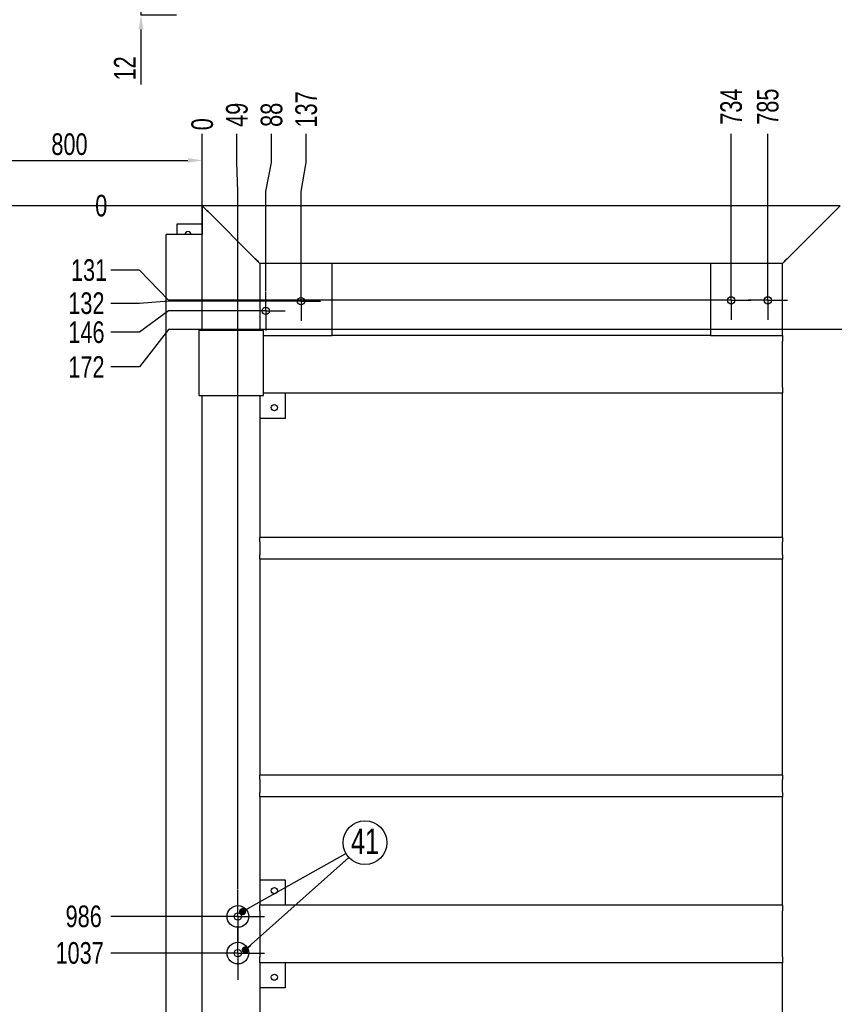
# Model space of a CAD drawing. Header units: millimetres. Extents: x 0 to 841, y 0 to 594.
# Tile 8 of 13: x 383 to 496, y 209 to 346. Entities that reach past the tile are written whole.
import ezdxf

# ---------------------------------------------------------------- set-up
doc = ezdxf.new("R2010")
doc.units = ezdxf.units.MM
doc.header["$PDSIZE"] = -1
doc.linetypes.add('CENTERX2', pattern=[20.32, 12.7, -2.54, 2.54, -2.54])
for name, color, linetype in [('COTES', 1, 'Continuous'), ('NOTES', 6, 'Continuous'), ('TRAIT-MIXTES', 3, 'CENTERX2')]:
    doc.layers.add(name, color=color, linetype=linetype)
doc.layers.add('TRAIT-FORT', color=4, linetype='Continuous', lineweight=25)
doc.styles.add('SLDTEXTSTYLE0', font='TXT', dxfattribs={"width": 0.75})
doc.dimstyles.new('SLDDIMSTYLE3', dxfattribs={"dimtxt": 3, "dimasz": 2, "dimexe": 0, "dimexo": 0.0625, "dimgap": 0.75, "dimtad": 1, "dimdec": 0, "dimlfac": 10, "dimrnd": 1e-09, "dimzin": 12, "dimdsep": 46, "dimtxsty": 'SLDTEXTSTYLE0', "dimsah": 1, "dimcen": 0.09, "dimadec": 0, "dimazin": 3, "dimtfac": 1, "dimtdec": 0, "dimtofl": 0, "dimtmove": 0, "dimatfit": 3, "dimfxl": 1, "dimfrac": 2, "dimtolj": 1, "dimtzin": 12, "dimarcsym": 0})
doc.dimstyles.new('SLDDIMSTYLE4', dxfattribs={"dimtxt": 3, "dimasz": 0.333333, "dimexe": 0, "dimexo": 0.0625, "dimgap": 0.75, "dimtad": 0, "dimtih": 1, "dimtoh": 1, "dimdec": 0, "dimlfac": 10, "dimrnd": 1e-09, "dimdsep": 46, "dimtxsty": 'SLDTEXTSTYLE0', "dimblk1": 'ORIGIN', "dimblk2": 'ORIGIN', "dimsah": 1, "dimcen": 0.09, "dimadec": 0, "dimazin": 2, "dimtfac": 1, "dimtdec": 0, "dimtofl": 0, "dimtmove": 0, "dimatfit": 3, "dimldrblk": 'ORIGIN', "dimfxl": 1, "dimfrac": 2, "dimtolj": 1, "dimtzin": 12, "dimarcsym": 0})
doc.dimstyles.new('SLDDIMSTYLE5', dxfattribs={"dimtxt": 3, "dimasz": 2, "dimexe": 0, "dimexo": 0.0625, "dimgap": 0.75, "dimtad": 0, "dimtih": 1, "dimtoh": 1, "dimdec": 0, "dimlfac": 10, "dimrnd": 1e-09, "dimzin": 12, "dimdsep": 46, "dimtxsty": 'SLDTEXTSTYLE0', "dimsah": 1, "dimcen": 0.09, "dimadec": 0, "dimazin": 3, "dimtfac": 1, "dimtdec": 0, "dimtofl": 0, "dimtmove": 0, "dimatfit": 3, "dimfxl": 1, "dimfrac": 2, "dimtolj": 1, "dimtzin": 12, "dimarcsym": 0})
doc.dimstyles.new('SLDDIMSTYLE6', dxfattribs={"dimtxt": 0.18, "dimasz": 1, "dimexe": 0, "dimexo": 0.0625, "dimgap": 0, "dimtad": 0, "dimtih": 1, "dimtoh": 1, "dimdec": 0, "dimrnd": 1e-09, "dimzin": 0, "dimdsep": 46, "dimtxsty": 'Standard', "dimblk1": 'DOT', "dimblk2": 'DOT', "dimsah": 1, "dimcen": 0.09, "dimadec": 0, "dimazin": 0, "dimtfac": 1, "dimtdec": 0, "dimtofl": 0, "dimtmove": 0, "dimatfit": 3, "dimldrblk": 'DOT', "dimfxl": 1, "dimfrac": 2, "dimtolj": 1, "dimtzin": 0, "dimarcsym": 0})
doc.dimstyles.new('SLDDIMSTYLE7', dxfattribs={"dimtxt": 3, "dimasz": 2, "dimexe": 0, "dimexo": 0.0625, "dimgap": 0.75, "dimtad": 1, "dimdec": 0, "dimlfac": 10, "dimrnd": 1e-09, "dimzin": 12, "dimdsep": 46, "dimtxsty": 'SLDTEXTSTYLE0', "dimsah": 1, "dimcen": 0.09, "dimadec": 0, "dimazin": 3, "dimtfac": 1, "dimtdec": 0, "dimtmove": 0, "dimatfit": 0, "dimfxl": 1, "dimfrac": 2, "dimtolj": 1, "dimtzin": 12, "dimarcsym": 0})

# ---------------------------------------------------------------- blocks, each defined once
blk = doc.blocks.new('_D_54')
at = {"layer": 'COTES', "color": 0, "lineweight": -2, "transparency": 16777216}
for p, q in [((408.56, 320.19), (379.78, 320.19)), ((379.78, 318.19), (379.78, 308.14)), ((379.76, 306.14), (379.78, 306.14))]:
    blk.add_line(p, q, dxfattribs=at)
at = {"layer": 'COTES', "color": 0, "transparency": 16777216}
for points in [[(379.45, 318.19), (380.11, 318.19), (379.78, 320.19)], [(379.45, 308.14), (380.11, 308.14), (379.78, 306.14)]]:
    blk.add_solid(points, dxfattribs=at)
at = {"layer": 'Defpoints', "color": 0, "transparency": 16777216}
for p in [(408.63, 320.19), (379.7, 306.14), (379.78, 306.14)]:
    blk.add_point(p, dxfattribs=at)
at = {"layer": 'COTES', "color": 0, "transparency": 16777216, "insert": (376.03, 313.16), "char_height": 3, "attachment_point": 2, "rotation": 90, "style": 'SLDTEXTSTYLE0'}
blk.add_mtext('\\A1;140.4', dxfattribs=at)
blk = doc.blocks.new('_D_55')
at = {"layer": 'COTES', "color": 0, "lineweight": -2, "transparency": 16777216}
for p, q in [((371.78, 290.06), (371.78, 326.49)), ((373.78, 326.49), (406.63, 326.49)), ((408.63, 316.25), (408.63, 326.49))]:
    blk.add_line(p, q, dxfattribs=at)
at = {"layer": 'COTES', "color": 0, "transparency": 16777216}
for points in [[(373.78, 326.82), (373.78, 326.16), (371.78, 326.49)], [(406.63, 326.82), (406.63, 326.16), (408.63, 326.49)]]:
    blk.add_solid(points, dxfattribs=at)
at = {"layer": 'Defpoints', "color": 0, "transparency": 16777216}
for p in [(408.63, 326.49), (408.63, 316.19), (371.78, 289.99)]:
    blk.add_point(p, dxfattribs=at)
at = {"layer": 'COTES', "color": 0, "transparency": 16777216, "insert": (390.2, 330.24), "char_height": 3, "attachment_point": 2, "style": 'SLDTEXTSTYLE0'}
blk.add_mtext('\\A1;800', dxfattribs=at)
blk = doc.blocks.new('_D_56')
at = {"layer": 'COTES', "color": 0, "lineweight": -2, "transparency": 16777216}
blk.add_line((497.06, 320.19), (395.92, 320.19), dxfattribs=at)
at = {"layer": 'Defpoints', "color": 0, "transparency": 16777216}
for p in [(395.92, 320.19), (497.13, 320.19), (497.13, 320.19)]:
    blk.add_point(p, dxfattribs=at)
at = {"layer": 'COTES', "color": 0, "transparency": 16777216, "insert": (394.61, 320.19), "char_height": 3, "attachment_point": 5, "style": 'SLDTEXTSTYLE0'}
blk.add_mtext('\\A1;0', dxfattribs=at)
blk = doc.blocks.new('_Origin')
at = {"color": 0, "linetype": 'ByBlock', "lineweight": -2}
blk.add_line((0, 0), (-1, 0), dxfattribs=at)
blk.add_circle((0, 0), 0.5, dxfattribs=at)
blk = doc.blocks.new('_D_57')
at = {"layer": 'COTES', "color": 0, "lineweight": -2, "transparency": 16777216}
for p, q in [((399.92, 311.26), (395.92, 311.26)), ((403.92, 307.08), (399.92, 311.26)), ((479.18, 307.08), (403.92, 307.08))]:
    blk.add_line(p, q, dxfattribs=at)
at = {"layer": 'Defpoints', "color": 0, "transparency": 16777216}
for p in [(497.13, 320.19), (395.92, 311.26), (479.24, 307.08)]:
    blk.add_point(p, dxfattribs=at)
at = {"layer": 'COTES', "color": 0, "transparency": 16777216, "insert": (392.92, 311.26), "char_height": 3, "attachment_point": 5, "style": 'SLDTEXTSTYLE0'}
blk.add_mtext('\\A1;131', dxfattribs=at)
blk = doc.blocks.new('_D_58')
at = {"layer": 'COTES', "color": 0, "lineweight": -2, "transparency": 16777216}
for p, q in [((399.92, 306.66), (395.92, 306.66)), ((403.92, 306.96), (399.92, 306.66)), ((419.56, 306.96), (403.92, 306.96))]:
    blk.add_line(p, q, dxfattribs=at)
at = {"layer": 'Defpoints', "color": 0, "transparency": 16777216}
for p in [(497.13, 320.19), (395.92, 306.66), (419.62, 306.96)]:
    blk.add_point(p, dxfattribs=at)
at = {"layer": 'COTES', "color": 0, "transparency": 16777216, "insert": (392.55, 306.66), "char_height": 3, "attachment_point": 5, "style": 'SLDTEXTSTYLE0'}
blk.add_mtext('\\A1;132', dxfattribs=at)
blk = doc.blocks.new('_D_59')
at = {"layer": 'COTES', "color": 0, "lineweight": -2, "transparency": 16777216}
for p, q in [((403.92, 305.61), (399.92, 302.64)), ((414.65, 305.61), (403.92, 305.61)), ((399.92, 302.64), (395.92, 302.64))]:
    blk.add_line(p, q, dxfattribs=at)
at = {"layer": 'Defpoints', "color": 0, "transparency": 16777216}
for p in [(497.13, 320.19), (414.72, 305.61), (395.92, 302.64)]:
    blk.add_point(p, dxfattribs=at)
at = {"layer": 'COTES', "color": 0, "transparency": 16777216, "insert": (392.55, 302.64), "char_height": 3, "attachment_point": 5, "style": 'SLDTEXTSTYLE0'}
blk.add_mtext('\\A1;146', dxfattribs=at)
blk = doc.blocks.new('_D_60')
at = {"layer": 'COTES', "color": 0, "lineweight": -2, "transparency": 16777216}
for p, q in [((403.92, 303.02), (399.92, 297.83)), ((498.36, 303.02), (403.92, 303.02)), ((399.92, 297.83), (395.92, 297.83))]:
    blk.add_line(p, q, dxfattribs=at)
at = {"layer": 'Defpoints', "color": 0, "transparency": 16777216}
for p in [(497.13, 320.19), (498.43, 303.02), (395.92, 297.83)]:
    blk.add_point(p, dxfattribs=at)
at = {"layer": 'COTES', "color": 0, "transparency": 16777216, "insert": (392.55, 297.83), "char_height": 3, "attachment_point": 5, "style": 'SLDTEXTSTYLE0'}
blk.add_mtext('\\A1;172', dxfattribs=at)
blk = doc.blocks.new('_D_61')
at = {"layer": 'COTES', "color": 0, "lineweight": -2, "transparency": 16777216}
blk.add_line((409.81, 221.61), (395.92, 221.61), dxfattribs=at)
at = {"layer": 'Defpoints', "color": 0, "transparency": 16777216}
for p in [(497.13, 320.19), (395.92, 221.61), (409.87, 221.61)]:
    blk.add_point(p, dxfattribs=at)
at = {"layer": 'COTES', "color": 0, "transparency": 16777216, "insert": (392.17, 221.61), "char_height": 3, "attachment_point": 5, "style": 'SLDTEXTSTYLE0'}
blk.add_mtext('\\A1;986', dxfattribs=at)
blk = doc.blocks.new('_D_62')
at = {"layer": 'COTES', "color": 0, "lineweight": -2, "transparency": 16777216}
blk.add_line((409.81, 216.53), (395.92, 216.53), dxfattribs=at)
at = {"layer": 'Defpoints', "color": 0, "transparency": 16777216}
for p in [(497.13, 320.19), (395.92, 216.53), (409.87, 216.53)]:
    blk.add_point(p, dxfattribs=at)
at = {"layer": 'COTES', "color": 0, "transparency": 16777216, "insert": (391.61, 216.53), "char_height": 3, "attachment_point": 5, "style": 'SLDTEXTSTYLE0'}
blk.add_mtext('\\A1;1037', dxfattribs=at)
blk = doc.blocks.new('_D_63')
at = {"layer": 'COTES', "color": 0, "lineweight": -2, "transparency": 16777216}
blk.add_line((409.81, 159.38), (395.92, 159.38), dxfattribs=at)
at = {"layer": 'Defpoints', "color": 0, "transparency": 16777216}
for p in [(497.13, 320.19), (395.92, 159.38), (409.87, 159.38)]:
    blk.add_point(p, dxfattribs=at)
at = {"layer": 'COTES', "color": 0, "transparency": 16777216, "insert": (391.61, 159.38), "char_height": 3, "attachment_point": 5, "style": 'SLDTEXTSTYLE0'}
blk.add_mtext('\\A1;1608', dxfattribs=at)
blk = doc.blocks.new('_D_64')
at = {"layer": 'COTES', "color": 0, "lineweight": -2, "transparency": 16777216}
blk.add_line((409.81, 154.3), (395.92, 154.3), dxfattribs=at)
at = {"layer": 'Defpoints', "color": 0, "transparency": 16777216}
for p in [(497.13, 320.19), (395.92, 154.3), (409.87, 154.3)]:
    blk.add_point(p, dxfattribs=at)
at = {"layer": 'COTES', "color": 0, "transparency": 16777216, "insert": (391.42, 154.3), "char_height": 3, "attachment_point": 5, "style": 'SLDTEXTSTYLE0'}
blk.add_mtext('\\A1;1659', dxfattribs=at)
blk = doc.blocks.new('_D_65')
at = {"layer": 'COTES', "color": 0, "lineweight": -2, "transparency": 16777216}
for p, q in [((399.92, 147.61), (395.92, 147.61)), ((403.92, 137.36), (399.92, 147.61)), ((501.34, 137.36), (403.92, 137.36))]:
    blk.add_line(p, q, dxfattribs=at)
at = {"layer": 'Defpoints', "color": 0, "transparency": 16777216}
for p in [(497.13, 320.19), (395.92, 147.61), (501.4, 137.36)]:
    blk.add_point(p, dxfattribs=at)
at = {"layer": 'COTES', "color": 0, "transparency": 16777216, "insert": (391.42, 147.61), "char_height": 3, "attachment_point": 5, "style": 'SLDTEXTSTYLE0'}
blk.add_mtext('\\A1;1828', dxfattribs=at)
blk = doc.blocks.new('_D_66')
at = {"layer": 'COTES', "color": 0, "lineweight": -2, "transparency": 16777216}
for p, q in [((399.92, 141.86), (395.92, 141.86)), ((403.92, 137.61), (399.92, 141.86)), ((414.66, 137.61), (403.92, 137.61))]:
    blk.add_line(p, q, dxfattribs=at)
at = {"layer": 'Defpoints', "color": 0, "transparency": 16777216}
for p in [(497.13, 320.19), (395.92, 141.86), (414.72, 137.61)]:
    blk.add_point(p, dxfattribs=at)
at = {"layer": 'COTES', "color": 0, "transparency": 16777216, "insert": (391.42, 141.86), "char_height": 3, "attachment_point": 5, "style": 'SLDTEXTSTYLE0'}
blk.add_mtext('\\A1;1826', dxfattribs=at)
blk = doc.blocks.new('_D_67')
at = {"layer": 'COTES', "color": 0, "lineweight": -2, "transparency": 16777216}
for p, q in [((403.92, 136.24), (399.92, 134.46)), ((419.54, 136.24), (403.92, 136.24)), ((399.92, 134.46), (395.92, 134.46))]:
    blk.add_line(p, q, dxfattribs=at)
at = {"layer": 'Defpoints', "color": 0, "transparency": 16777216}
for p in [(497.13, 320.19), (419.6, 136.24), (395.92, 134.46)]:
    blk.add_point(p, dxfattribs=at)
at = {"layer": 'COTES', "color": 0, "transparency": 16777216, "insert": (391.42, 134.46), "char_height": 3, "attachment_point": 5, "style": 'SLDTEXTSTYLE0'}
blk.add_mtext('\\A1;1839', dxfattribs=at)
blk = doc.blocks.new('_D_68')
at = {"layer": 'COTES', "color": 0, "lineweight": -2, "transparency": 16777216}
for p, q in [((403.92, 131.3), (399.92, 129.4)), ((467.81, 131.3), (403.92, 131.3)), ((399.92, 129.4), (395.92, 129.4))]:
    blk.add_line(p, q, dxfattribs=at)
at = {"layer": 'Defpoints', "color": 0, "transparency": 16777216}
for p in [(497.13, 320.19), (467.88, 131.3), (395.92, 129.4)]:
    blk.add_point(p, dxfattribs=at)
at = {"layer": 'COTES', "color": 0, "transparency": 16777216, "insert": (391.42, 129.4), "char_height": 3, "attachment_point": 5, "style": 'SLDTEXTSTYLE0'}
blk.add_mtext('\\A1;1889', dxfattribs=at)
blk = doc.blocks.new('_D_84')
at = {"layer": 'COTES', "color": 0, "lineweight": -2, "transparency": 16777216}
blk.add_line((408.63, 316.25), (408.63, 330.19), dxfattribs=at)
at = {"layer": 'Defpoints', "color": 0, "transparency": 16777216}
for p in [(408.63, 330.19), (408.63, 316.19), (408.63, 316.19)]:
    blk.add_point(p, dxfattribs=at)
at = {"layer": 'COTES', "color": 0, "transparency": 16777216, "insert": (408.63, 331.5), "char_height": 3, "attachment_point": 5, "rotation": 90, "style": 'SLDTEXTSTYLE0'}
blk.add_mtext('\\A1;0', dxfattribs=at)
blk = doc.blocks.new('_D_85')
at = {"layer": 'COTES', "color": 0, "lineweight": -2, "transparency": 16777216}
for p, q in [((413.44, 326.19), (413.44, 330.19)), ((413.57, 322.19), (413.44, 326.19)), ((413.57, 225.38), (413.57, 322.19))]:
    blk.add_line(p, q, dxfattribs=at)
at = {"layer": 'Defpoints', "color": 0, "transparency": 16777216}
for p in [(413.44, 330.19), (408.63, 316.19), (413.57, 225.31)]:
    blk.add_point(p, dxfattribs=at)
at = {"layer": 'COTES', "color": 0, "transparency": 16777216, "insert": (413.44, 332.81), "char_height": 3, "attachment_point": 5, "rotation": 90, "style": 'SLDTEXTSTYLE0'}
blk.add_mtext('\\A1;49', dxfattribs=at)
blk = doc.blocks.new('_D_86')
at = {"layer": 'COTES', "color": 0, "lineweight": -2, "transparency": 16777216}
for p, q in [((418.25, 326.19), (418.25, 330.19)), ((417.43, 322.19), (418.25, 326.19)), ((417.43, 308.38), (417.43, 322.19))]:
    blk.add_line(p, q, dxfattribs=at)
at = {"layer": 'Defpoints', "color": 0, "transparency": 16777216}
for p in [(418.25, 330.19), (408.63, 316.19), (417.43, 308.32)]:
    blk.add_point(p, dxfattribs=at)
at = {"layer": 'COTES', "color": 0, "transparency": 16777216, "insert": (418.25, 332.81), "char_height": 3, "attachment_point": 5, "rotation": 90, "style": 'SLDTEXTSTYLE0'}
blk.add_mtext('\\A1;88', dxfattribs=at)
blk = doc.blocks.new('_D_87')
at = {"layer": 'COTES', "color": 0, "lineweight": -2, "transparency": 16777216}
for p, q in [((423.06, 326.19), (423.06, 330.19)), ((422.33, 322.19), (423.06, 326.19)), ((422.33, 309.73), (422.33, 322.19))]:
    blk.add_line(p, q, dxfattribs=at)
at = {"layer": 'Defpoints', "color": 0, "transparency": 16777216}
for p in [(423.06, 330.19), (408.63, 316.19), (422.33, 309.67)]:
    blk.add_point(p, dxfattribs=at)
at = {"layer": 'COTES', "color": 0, "transparency": 16777216, "insert": (423.06, 333.56), "char_height": 3, "attachment_point": 5, "rotation": 90, "style": 'SLDTEXTSTYLE0'}
blk.add_mtext('\\A1;137', dxfattribs=at)
blk = doc.blocks.new('_D_88')
at = {"layer": 'COTES', "color": 0, "lineweight": -2, "transparency": 16777216}
blk.add_line((482.02, 309.85), (482.02, 330.19), dxfattribs=at)
at = {"layer": 'Defpoints', "color": 0, "transparency": 16777216}
for p in [(482.02, 330.19), (408.63, 316.19), (482.02, 309.79)]:
    blk.add_point(p, dxfattribs=at)
at = {"layer": 'COTES', "color": 0, "transparency": 16777216, "insert": (482.02, 333.94), "char_height": 3, "attachment_point": 5, "rotation": 90, "style": 'SLDTEXTSTYLE0'}
blk.add_mtext('\\A1;734', dxfattribs=at)
blk = doc.blocks.new('_D_89')
at = {"layer": 'COTES', "color": 0, "lineweight": -2, "transparency": 16777216}
blk.add_line((487.1, 309.85), (487.1, 330.19), dxfattribs=at)
at = {"layer": 'Defpoints', "color": 0, "transparency": 16777216}
for p in [(487.1, 330.19), (408.63, 316.19), (487.1, 309.79)]:
    blk.add_point(p, dxfattribs=at)
at = {"layer": 'COTES', "color": 0, "transparency": 16777216, "insert": (487.1, 333.94), "char_height": 3, "attachment_point": 5, "rotation": 90, "style": 'SLDTEXTSTYLE0'}
blk.add_mtext('\\A1;785', dxfattribs=at)
blk = doc.blocks.new('_D_90')
at = {"layer": 'COTES', "color": 0, "lineweight": -2, "transparency": 16777216}
blk.add_line((501.4, 140.39), (501.4, 330.19), dxfattribs=at)
at = {"layer": 'Defpoints', "color": 0, "transparency": 16777216}
for p in [(501.4, 330.19), (408.63, 316.19), (501.4, 140.33)]:
    blk.add_point(p, dxfattribs=at)
at = {"layer": 'COTES', "color": 0, "transparency": 16777216, "insert": (501.4, 333.94), "char_height": 3, "attachment_point": 5, "rotation": 90, "style": 'SLDTEXTSTYLE0'}
blk.add_mtext('\\A1;928', dxfattribs=at)
blk = doc.blocks.new('_D_91')
at = {"layer": 'COTES', "color": 0, "lineweight": -2, "transparency": 16777216}
blk.add_line((597.1, 157.37), (597.1, 330.19), dxfattribs=at)
at = {"layer": 'Defpoints', "color": 0, "transparency": 16777216}
for p in [(597.1, 330.19), (408.63, 316.19), (597.1, 157.31)]:
    blk.add_point(p, dxfattribs=at)
at = {"layer": 'COTES', "color": 0, "transparency": 16777216, "insert": (597.1, 334.69), "char_height": 3, "attachment_point": 5, "rotation": 90, "style": 'SLDTEXTSTYLE0'}
blk.add_mtext('\\A1;1885', dxfattribs=at)
blk = doc.blocks.new('_D_92')
at = {"layer": 'COTES', "color": 0, "lineweight": -2, "transparency": 16777216}
for p, q in [((616.96, 326.19), (616.96, 330.19)), ((618.13, 322.19), (616.96, 326.19)), ((618.13, 309.25), (618.13, 322.19))]:
    blk.add_line(p, q, dxfattribs=at)
at = {"layer": 'Defpoints', "color": 0, "transparency": 16777216}
for p in [(616.96, 330.19), (408.63, 316.19), (618.13, 309.19)]:
    blk.add_point(p, dxfattribs=at)
at = {"layer": 'COTES', "color": 0, "transparency": 16777216, "insert": (616.96, 334.88), "char_height": 3, "attachment_point": 5, "rotation": 90, "style": 'SLDTEXTSTYLE0'}
blk.add_mtext('\\A1;2095', dxfattribs=at)
blk = doc.blocks.new('_D_93')
at = {"layer": 'COTES', "color": 0, "lineweight": -2, "transparency": 16777216}
for p, q in [((622.54, 326.19), (622.54, 330.19)), ((625.14, 322.19), (622.54, 326.19)), ((625.14, 169.74), (625.14, 322.19))]:
    blk.add_line(p, q, dxfattribs=at)
at = {"layer": 'Defpoints', "color": 0, "transparency": 16777216}
for p in [(622.54, 330.19), (408.63, 316.19), (625.14, 169.67)]:
    blk.add_point(p, dxfattribs=at)
at = {"layer": 'COTES', "color": 0, "transparency": 16777216, "insert": (622.54, 334.69), "char_height": 3, "attachment_point": 5, "rotation": 90, "style": 'SLDTEXTSTYLE0'}
blk.add_mtext('\\A1;2165', dxfattribs=at)
blk = doc.blocks.new('_D_94')
at = {"layer": 'COTES', "color": 0, "lineweight": -2, "transparency": 16777216}
for p, q in [((626.58, 326.19), (626.58, 330.19)), ((625.4, 322.19), (626.58, 326.19)), ((625.4, 308.42), (625.4, 322.19))]:
    blk.add_line(p, q, dxfattribs=at)
at = {"layer": 'Defpoints', "color": 0, "transparency": 16777216}
for p in [(626.58, 330.19), (408.63, 316.19), (625.4, 308.36)]:
    blk.add_point(p, dxfattribs=at)
at = {"layer": 'COTES', "color": 0, "transparency": 16777216, "insert": (626.58, 334.69), "char_height": 3, "attachment_point": 5, "rotation": 90, "style": 'SLDTEXTSTYLE0'}
blk.add_mtext('\\A1;2168', dxfattribs=at)
blk = doc.blocks.new('_D_95')
at = {"layer": 'COTES', "color": 0, "lineweight": -2, "transparency": 16777216}
blk.add_line((672.75, 295.46), (672.75, 330.19), dxfattribs=at)
at = {"layer": 'Defpoints', "color": 0, "transparency": 16777216}
for p in [(672.75, 330.19), (408.63, 316.19), (672.75, 295.4)]:
    blk.add_point(p, dxfattribs=at)
at = {"layer": 'COTES', "color": 0, "transparency": 16777216, "insert": (672.75, 334.69), "char_height": 3, "attachment_point": 5, "rotation": 90, "style": 'SLDTEXTSTYLE0'}
blk.add_mtext('\\A1;2641', dxfattribs=at)
blk = doc.blocks.new('_D_96')
at = {"layer": 'COTES', "color": 0, "lineweight": -2, "transparency": 16777216}
blk.add_line((700.13, 317.25), (700.13, 330.19), dxfattribs=at)
at = {"layer": 'Defpoints', "color": 0, "transparency": 16777216}
for p in [(700.13, 330.19), (700.13, 317.19), (408.63, 316.19)]:
    blk.add_point(p, dxfattribs=at)
at = {"layer": 'COTES', "color": 0, "transparency": 16777216, "insert": (700.13, 334.69), "char_height": 3, "attachment_point": 5, "rotation": 90, "style": 'SLDTEXTSTYLE0'}
blk.add_mtext('\\A1;2915', dxfattribs=at)
blk = doc.blocks.new('SW_NOTE_17')
at = {"layer": 'NOTES', "color": 0}
blk.add_circle((2.65, 1.49), 3.04, dxfattribs=at)
at = {"layer": 'NOTES', "color": 0, "insert": (2.66, 3.43), "char_height": 3.5, "attachment_point": 2, "style": 'SLDTEXTSTYLE0'}
blk.add_mtext('41', dxfattribs=at)
blk = doc.blocks.new('_Dot')
at = {"color": 0, "linetype": 'ByBlock', "lineweight": -2}
blk.add_line((-0.5, 0), (-1, 0), dxfattribs=at)
at = {"color": 0, "linetype": 'ByBlock', "const_width": 0.5}
blk.add_lwpolyline([(-0.25, 0, 1), (0.25, 0, 1)], format="xyb", close=True, dxfattribs=at)
blk = doc.blocks.new('SW_CENTERMARKSYMBOL_36')
at = {"layer": 'TRAIT-MIXTES', "color": 0}
for p, q in [((0, 2.2), (0, 2.71)), ((0, 0), (0, 2.2)), ((-2.2, 0), (-2.71, 0)), ((0, 0), (-2.2, 0)), ((0, 0), (0, -2.2)), ((0, 0), (2.2, 0)), ((2.2, 0), (2.71, 0)), ((0, -2.2), (0, -2.71))]:
    blk.add_line(p, q, dxfattribs=at)
blk = doc.blocks.new('SW_CENTERMARKSYMBOL_37')
at = {"layer": 'TRAIT-MIXTES', "color": 0}
for p, q in [((0, 2.2), (0, 2.71)), ((0, 0), (0, 2.2)), ((-2.2, 0), (-2.71, 0)), ((0, 0), (-2.2, 0)), ((0, 0), (0, -2.2)), ((0, 0), (2.2, 0)), ((2.2, 0), (2.71, 0)), ((0, -2.2), (0, -2.71))]:
    blk.add_line(p, q, dxfattribs=at)
blk = doc.blocks.new('SW_CENTERMARKSYMBOL_38')
at = {"layer": 'TRAIT-MIXTES', "color": 0}
for p, q in [((0, 2.2), (0, 2.71)), ((0, 0), (0, 2.2)), ((-2.2, 0), (-2.78, 0)), ((0, 0), (-2.2, 0)), ((0, 0), (0, -2.2)), ((0, 0), (2.2, 0)), ((2.2, 0), (2.71, 0)), ((0, -2.2), (0, -2.71))]:
    blk.add_line(p, q, dxfattribs=at)
blk = doc.blocks.new('SW_CENTERMARKSYMBOL_39')
at = {"layer": 'TRAIT-MIXTES', "color": 0}
for p, q in [((0, 2.2), (0, 2.71)), ((0, 0), (0, 2.2)), ((-2.2, 0), (-2.71, 0)), ((0, 0), (-2.2, 0)), ((0, 0), (0, -2.2)), ((0, 0), (2.2, 0)), ((2.2, 0), (2.71, 0)), ((0, -2.2), (0, -2.71))]:
    blk.add_line(p, q, dxfattribs=at)
blk = doc.blocks.new('SW_CENTERMARKSYMBOL_46')
at = {"layer": 'TRAIT-MIXTES', "color": 0}
for p, q in [((0, 2.2), (0, 3.7)), ((0, 0), (0, 2.2)), ((-2.2, 0), (-3.7, 0)), ((0, 0), (-2.2, 0)), ((0, 0), (0, -2.2)), ((0, 0), (2.2, 0)), ((2.2, 0), (3.7, 0)), ((0, -2.2), (0, -3.7))]:
    blk.add_line(p, q, dxfattribs=at)
blk = doc.blocks.new('SW_CENTERMARKSYMBOL_47')
at = {"layer": 'TRAIT-MIXTES', "color": 0}
for p, q in [((0, 2.2), (0, 3.7)), ((0, 0), (0, 2.2)), ((-2.2, 0), (-3.7, 0)), ((0, 0), (-2.2, 0)), ((0, 0), (0, -2.2)), ((0, 0), (2.2, 0)), ((2.2, 0), (3.7, 0)), ((0, -2.2), (0, -3.7))]:
    blk.add_line(p, q, dxfattribs=at)
blk = doc.blocks.new('_D_131')
at = {"layer": 'COTES', "color": 0, "lineweight": -2, "transparency": 16777216}
for p, q in [((400.12, 349.85), (400.12, 351.85)), ((405.06, 347.85), (400.12, 347.85)), ((400.12, 347.85), (400.12, 346.65)), ((405.06, 346.65), (400.12, 346.65)), ((400.12, 344.65), (400.12, 337))]:
    blk.add_line(p, q, dxfattribs=at)
at = {"layer": 'COTES', "color": 0, "transparency": 16777216}
for points in [[(399.79, 349.85), (400.46, 349.85), (400.12, 347.85)], [(399.79, 344.65), (400.46, 344.65), (400.12, 346.65)]]:
    blk.add_solid(points, dxfattribs=at)
at = {"layer": 'Defpoints', "color": 0, "transparency": 16777216}
for p in [(400.12, 347.85), (405.13, 347.85), (405.13, 346.65)]:
    blk.add_point(p, dxfattribs=at)
at = {"layer": 'COTES', "color": 0, "transparency": 16777216, "insert": (396.37, 339.25), "char_height": 3, "attachment_point": 2, "rotation": 90, "style": 'SLDTEXTSTYLE0'}
blk.add_mtext('\\A1;12', dxfattribs=at)

msp = doc.modelspace()

# ---------------------------------------------------------------- linework, layer by layer
at = {"layer": 'TRAIT-FORT', "lineweight": 25}
for p, q in [((497.13, 320.19), (408.63, 320.19)), ((408.63, 320.19), (408.63, 316.19)), ((415.83, 312.99), (409.43, 319.39)), ((496.33, 319.39), (489.93, 312.99)), ((405.13, 316.19), (405.13, 317.69)), ((405.13, 317.69), (408.63, 317.69)), ((403.63, 131.19), (403.63, 316.19)), ((408.63, 316.19), (403.63, 316.19)), ((408.63, 302.89), (408.63, 316.19)), ((426.63, 312.19), (416.63, 312.19)), ((416.63, 312.19), (416.63, 302.89)), ((479.13, 312.19), (426.63, 312.19)), ((426.63, 302.19), (426.63, 312.19)), ((479.13, 312.19), (479.13, 302.19)), ((489.13, 312.19), (479.13, 312.19)), ((489.13, 302.19), (489.13, 312.19)), ((417.13, 302.89), (408.13, 302.89)), ((408.13, 302.89), (408.13, 293.89)), ((417.13, 293.89), (417.13, 302.89)), ((417.13, 302.19), (426.63, 302.19)), ((479.13, 302.19), (426.63, 302.19)), ((479.13, 302.19), (489.13, 302.19)), ((489.13, 302.19), (489.13, 301.39)), ((489.13, 294.99), (489.13, 301.39)), ((408.13, 293.89), (417.13, 293.89)), ((408.63, 131.19), (408.63, 293.89)), ((416.63, 293.89), (416.63, 274.19)), ((489.13, 294.19), (417.13, 294.19)), ((420.13, 294.19), (420.13, 290.69)), ((489.13, 294.99), (489.13, 294.19)), ((489.13, 274.19), (489.13, 294.19)), ((420.13, 290.69), (416.63, 290.69)), ((416.63, 273.59), (416.63, 274.19)), ((489.13, 274.19), (416.63, 274.19)), ((416.63, 273.59), (416.63, 271.79)), ((489.13, 274.19), (489.13, 273.59)), ((489.13, 271.79), (489.13, 273.59)), ((416.63, 271.19), (416.63, 271.79)), ((416.63, 271.19), (416.63, 241.19)), ((489.13, 271.19), (416.63, 271.19)), ((489.13, 271.79), (489.13, 271.19)), ((489.13, 241.19), (489.13, 271.19)), ((416.63, 240.59), (416.63, 241.19)), ((489.13, 241.19), (416.63, 241.19)), ((416.63, 240.59), (416.63, 238.79)), ((489.13, 241.19), (489.13, 240.59)), ((489.13, 238.79), (489.13, 240.59)), ((416.63, 238.19), (416.63, 238.79)), ((416.63, 238.19), (416.63, 223.19)), ((489.13, 238.19), (416.63, 238.19)), ((489.13, 238.79), (489.13, 238.19)), ((489.13, 223.19), (489.13, 238.19)), ((416.63, 226.69), (420.13, 226.69)), ((420.13, 226.69), (420.13, 223.19)), ((416.63, 222.39), (416.63, 223.19)), ((489.13, 223.19), (416.63, 223.19)), ((489.13, 223.19), (489.13, 222.39)), ((416.63, 222.39), (416.63, 215.99)), ((489.13, 215.99), (489.13, 222.39)), ((416.63, 215.19), (416.63, 215.99)), ((489.13, 215.99), (489.13, 215.19)), ((489.13, 215.19), (416.63, 215.19)), ((416.63, 215.19), (416.63, 205.19)), ((420.13, 215.19), (420.13, 211.69)), ((489.13, 205.19), (489.13, 215.19)), ((420.13, 211.69), (416.63, 211.69))]:
    msp.add_line(p, q, dxfattribs=at)
at = {"layer": 'TRAIT-FORT', "lineweight": 25, "flags": 128}
for points in [[(409.43, 319.39), (409.27, 319.55), (409.12, 319.7), (408.98, 319.83), (408.86, 319.96), (408.76, 320.05), (408.69, 320.13), (408.64, 320.17), (408.63, 320.19)], [(408.63, 320.19), (408.64, 320.17), (408.69, 320.13), (408.76, 320.05), (408.86, 319.96), (408.98, 319.83), (409.12, 319.7), (409.27, 319.55), (409.43, 319.39)], [(496.33, 319.39), (496.48, 319.55), (496.63, 319.7), (496.77, 319.83), (496.89, 319.96), (496.99, 320.05), (497.07, 320.13), (497.11, 320.17), (497.13, 320.19)], [(416.63, 312.19), (416.61, 312.2), (416.58, 312.24), (416.52, 312.3), (416.44, 312.38), (416.34, 312.48), (416.23, 312.59), (416.1, 312.72), (415.97, 312.85), (415.83, 312.99)], [(415.83, 312.99), (415.98, 312.83), (416.13, 312.68), (416.27, 312.55), (416.39, 312.42), (416.49, 312.32), (416.57, 312.25), (416.61, 312.2), (416.63, 312.19)], [(489.93, 312.99), (489.77, 312.83), (489.62, 312.68), (489.48, 312.55), (489.36, 312.42), (489.26, 312.32), (489.19, 312.25), (489.14, 312.2), (489.13, 312.19)], [(489.13, 312.19), (489.14, 312.2), (489.18, 312.24), (489.23, 312.3), (489.31, 312.38), (489.41, 312.48), (489.53, 312.59), (489.65, 312.72), (489.79, 312.85), (489.93, 312.99)]]:
    msp.add_lwpolyline(points, dxfattribs=at)
at = {"layer": 'TRAIT-FORT', "lineweight": 25}
for centre, radius in [((422.33, 306.96), 0.51), ((482.02, 307.08), 0.51), ((487.1, 307.08), 0.51), ((417.43, 305.61), 0.51), ((418.63, 292.19), 0.425), ((418.63, 225.19), 0.425), ((413.57, 221.61), 1.5), ((413.57, 221.61), 0.51), ((413.57, 216.53), 1.5), ((413.57, 216.53), 0.51), ((418.63, 213.19), 0.425)]:
    msp.add_circle(centre, radius, dxfattribs=at)
msp.add_arc((406.63, 316.19), 0.425, 0, 180, dxfattribs=at)

# ---------------------------------------------------------------- block references
at = {"layer": 'NOTES'}
msp.add_blockref('SW_NOTE_17', (428.55, 230.35), dxfattribs=at)
at = {"layer": 'TRAIT-MIXTES'}
for name, p in [('SW_CENTERMARKSYMBOL_37', (422.33, 306.96)), ('SW_CENTERMARKSYMBOL_38', (482.02, 307.08)), ('SW_CENTERMARKSYMBOL_39', (487.1, 307.08)), ('SW_CENTERMARKSYMBOL_36', (417.43, 305.61)), ('SW_CENTERMARKSYMBOL_46', (413.57, 221.61)), ('SW_CENTERMARKSYMBOL_47', (413.57, 216.53))]:
    msp.add_blockref(name, p, dxfattribs=at)

# ---------------------------------------------------------------- dimensions: what is measured, and where the dimension line sits
at = {"layer": 'COTES'}
dim = msp.add_linear_dim(base=(400.12, 347.85), p1=(405.13, 346.65), p2=(405.13, 347.85), angle=90, dimstyle='SLDDIMSTYLE7', dxfattribs=at)
dim.commit()
dim.dimension.update_dxf_attribs({"geometry": '_D_131', "text_midpoint": (400.12, 339.25), "dimtype": 160})
for feature_location, offset, dtype, origin, dimstyle, picture, middle in [((618.13, 309.19), (-1.17, 21), 1, (408.63, 316.19), 'SLDDIMSTYLE5', '_D_92', (616.96, 334.88)), ((597.1, 157.31), (0, 172.88), 1, (408.63, 316.19), 'SLDDIMSTYLE5', '_D_91', (597.1, 334.69)), ((625.14, 169.67), (-2.6, 160.52), 1, (408.63, 316.19), 'SLDDIMSTYLE5', '_D_93', (622.54, 334.69)), ((625.4, 308.36), (1.17, 21.83), 1, (408.63, 316.19), 'SLDDIMSTYLE5', '_D_94', (626.58, 334.69)), ((672.75, 295.4), (0, 34.79), 1, (408.63, 316.19), 'SLDDIMSTYLE5', '_D_95', (672.75, 334.69)), ((700.13, 317.19), (0, 13), 1, (408.63, 316.19), 'SLDDIMSTYLE5', '_D_96', (700.13, 334.69)), ((482.02, 309.79), (0, 20.4), 1, (408.63, 316.19), 'SLDDIMSTYLE5', '_D_88', (482.02, 333.94)), ((487.1, 309.79), (0, 20.4), 1, (408.63, 316.19), 'SLDDIMSTYLE5', '_D_89', (487.1, 333.94)), ((501.4, 140.33), (0, 189.86), 1, (408.63, 316.19), 'SLDDIMSTYLE5', '_D_90', (501.4, 333.94)), ((422.33, 309.67), (0.73, 20.52), 1, (408.63, 316.19), 'SLDDIMSTYLE5', '_D_87', (423.06, 333.56)), ((413.57, 225.31), (-0.13, 104.88), 1, (408.63, 316.19), 'SLDDIMSTYLE5', '_D_85', (413.44, 332.81)), ((417.43, 308.32), (0.82, 21.87), 1, (408.63, 316.19), 'SLDDIMSTYLE5', '_D_86', (418.25, 332.81)), ((408.62710884, 316.18971797), (0, 14), 1, (408.62710884, 316.18971797), 'SLDDIMSTYLE4', '_D_84', (408.62710884, 331.50221797)), ((497.12710884, 320.18971797), (-101.20298139, 0), 0, (497.12710884, 320.18971797), 'SLDDIMSTYLE4', '_D_56', (394.61162745, 320.18971797)), ((409.87, 154.3), (-13.94, 0), 0, (497.13, 320.19), 'SLDDIMSTYLE5', '_D_64', (391.42, 154.3)), ((501.4, 137.36), (-105.48, 10.25), 0, (497.13, 320.19), 'SLDDIMSTYLE5', '_D_65', (391.42, 147.61)), ((414.72, 137.61), (-18.79, 4.25), 0, (497.13, 320.19), 'SLDDIMSTYLE5', '_D_66', (391.42, 141.86)), ((419.6048, 136.2444), (-23.6806, -1.7871), 0, (497.1271, 320.1897), 'SLDDIMSTYLE5', '_D_67', (391.4241, 134.4573)), ((467.88, 131.3), (-71.95, -1.91), 0, (497.13, 320.19), 'SLDDIMSTYLE5', '_D_68', (391.42, 129.4)), ((409.87, 216.53), (-13.94, 0), 0, (497.13, 320.19), 'SLDDIMSTYLE5', '_D_62', (391.61, 216.53)), ((409.87, 159.38), (-13.94, 0), 0, (497.13, 320.19), 'SLDDIMSTYLE5', '_D_63', (391.61, 159.38)), ((409.87, 221.61), (-13.94, 0), 0, (497.13, 320.19), 'SLDDIMSTYLE5', '_D_61', (392.17, 221.61)), ((419.62, 306.96), (-23.7, -0.29), 0, (497.13, 320.19), 'SLDDIMSTYLE5', '_D_58', (392.55, 306.66)), ((414.72, 305.61), (-18.79, -2.96), 0, (497.13, 320.19), 'SLDDIMSTYLE5', '_D_59', (392.55, 302.64)), ((498.43, 303.02), (-102.5, -5.19), 0, (497.13, 320.19), 'SLDDIMSTYLE5', '_D_60', (392.55, 297.83)), ((479.24, 307.08), (-83.32, 4.19), 0, (497.13, 320.19), 'SLDDIMSTYLE5', '_D_57', (392.92, 311.26))]:
    dim = msp.add_ordinate_dim(feature_location=feature_location, offset=offset, dtype=dtype, origin=origin, dimstyle=dimstyle, dxfattribs=at)
    dim.commit()
    dim.dimension.update_dxf_attribs({"geometry": picture, "text_midpoint": middle})
dim = msp.add_linear_dim(base=(408.63, 326.49), p1=(371.78, 289.99), p2=(408.63, 316.19), text='800', dimstyle='SLDDIMSTYLE3', dxfattribs=at)
dim.commit()
dim.dimension.update_dxf_attribs({"geometry": '_D_55', "text_midpoint": (390.2, 326.49), "dimtype": 160})
dim = msp.add_linear_dim(base=(379.78, 306.14), p1=(408.63, 320.19), p2=(379.7, 306.14), angle=90, text='140.4', dimstyle='SLDDIMSTYLE3', dxfattribs=at)
dim.commit()
dim.dimension.update_dxf_attribs({"geometry": '_D_54', "text_midpoint": (379.78, 313.16), "dimtype": 160})

# ---------------------------------------------------------------- leaders
at = {"layer": 'NOTES'}
for points in [[(414.22, 222.28), (428.55, 230.35)], [(414.6, 216.97), (428.94, 229.81)]]:
    msp.add_leader(points, dimstyle='SLDDIMSTYLE6', dxfattribs=at)

doc.saveas('drawing.dxf')
